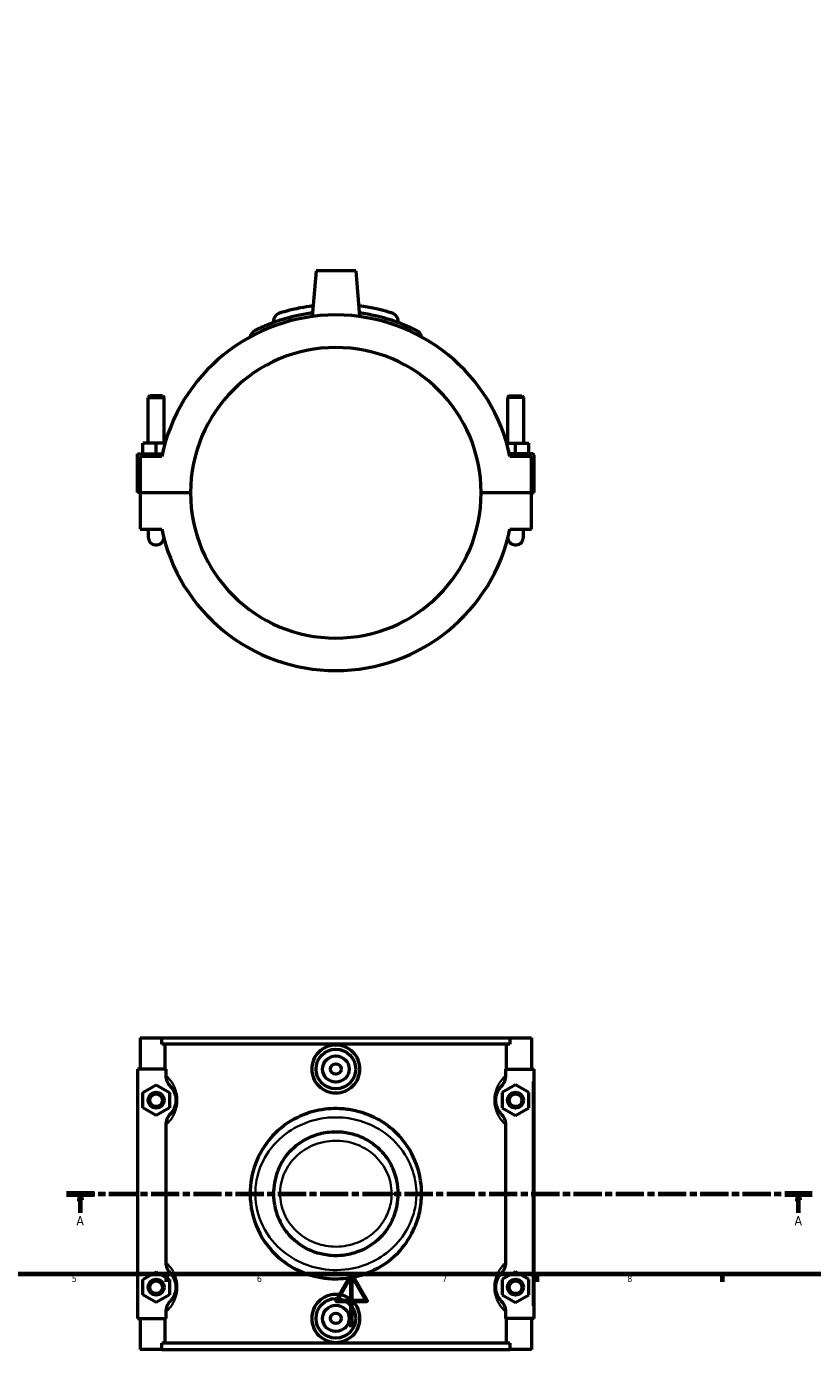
# Model space of a CAD drawing. Header units: millimetres. Extents: x 0 to 902, y -8 to 993.
# Tile 2 of 6: x 297 to 595, y -8 to 492. Entities that reach past the tile are written whole.
import ezdxf

# ---------------------------------------------------------------- set-up
doc = ezdxf.new("R2010")
doc.units = ezdxf.units.MM
doc.linetypes.add('CHAIN', pattern=[0.3543, 0.2362, -0.0295, 0.0591, -0.0295])
for name, color, linetype, lineweight in [('Border (ISO)', 7, 'Continuous', 70), ('Section Line (ISO)', 7, 'CHAIN', 70), ('Visible (ISO)', 7, 'Continuous', 50), ('Visible Narrow (ISO)', 7, 'Continuous', 35)]:
    doc.layers.add(name, color=color, linetype=linetype, lineweight=lineweight)
doc.styles.add('Label Text (ISO)', font='tahoma.ttf')
doc.styles.add('Note Text (ISO)', font='tahoma.ttf')

# ---------------------------------------------------------------- blocks, each defined once
blk = doc.blocks.new('Borders Default Border')
at = {"layer": 'Border (ISO)'}
for p, q in [((350.42, 20), (350.42, 17.1)), ((490.58, 20), (490.58, 17.1)), ((560.67, 20), (560.67, 17.1))]:
    blk.add_line(p, q, dxfattribs=at)
at = {"layer": 'Border (ISO)', "flags": 128}
for points in [[(20, 20), (20, 574), (821, 574), (821, 20), (20, 20)], [(420.5, 0), (420.5, 20), (414.73, 10), (426.27, 10), (420.5, 20)]]:
    blk.add_lwpolyline(points, dxfattribs=at)
at = {"layer": 'Border (ISO)', "color": 232, "true_color": 0xca0064, "char_height": 2.5, "attachment_point": 7, "style": 'Note Text (ISO)'}
for s, insert in [('5', (314.64, 17.05)), ('6', (384.66, 17.05)), ('7', (454.77, 17.1)), ('8', (524.81, 17.04))]:
    blk.add_mtext(s, dxfattribs=dict(at, insert=insert))
blk = doc.blocks.new('2dTransSection0')
at = {"layer": 'Section Line (ISO)', "linetype": 'CHAIN', "ltscale": 45.117649}
blk.add_line((312.66, 50.53), (594.8, 50.53), dxfattribs=at)
at = {"layer": 'Section Line (ISO)', "linetype": 'Continuous', "lineweight": 140}
for p, q in [((312.66, 50.53), (323.05, 50.53)), ((584.41, 50.53), (594.8, 50.53))]:
    blk.add_line(p, q, dxfattribs=at)
at = {"layer": 'Section Line (ISO)', "linetype": 'Continuous'}
for p, q in [((317.86, 50.53), (317.36, 48.03)), ((317.86, 48.03), (317.86, 50.53)), ((318.36, 48.03), (317.86, 50.53)), ((589.61, 50.53), (589.11, 48.03)), ((589.61, 48.03), (589.61, 50.53)), ((590.11, 48.03), (589.61, 50.53)), ((317.36, 48.03), (318.36, 48.03)), ((317.86, 43.32), (317.86, 48.03)), ((589.11, 48.03), (590.11, 48.03)), ((589.61, 43.32), (589.61, 48.03))]:
    blk.add_line(p, q, dxfattribs=at)
at = {"layer": 'Section Line (ISO)', "linetype": 'Continuous', "flags": 128}
for points in [[(318.36, 48.03), (317.86, 50.53), (317.36, 48.03), (318.36, 48.03)], [(590.11, 48.03), (589.61, 50.53), (589.11, 48.03), (590.11, 48.03)]]:
    blk.add_lwpolyline(points, dxfattribs=at)
at = {"layer": 'Section Line (ISO)'}
for points in [[(318.36, 48.03), (317.86, 50.53), (317.36, 48.03), (318.36, 48.03)], [(590.11, 48.03), (589.61, 50.53), (589.11, 48.03), (590.11, 48.03)]]:
    blk.add_solid(points, dxfattribs=at)
at = {"layer": 'Section Line (ISO)', "char_height": 3.5, "attachment_point": 7, "style": 'Label Text (ISO)'}
for insert in [(316.37, 38.53), (588.12, 38.53)]:
    blk.add_mtext('A', dxfattribs=dict(at, insert=insert))

msp = doc.modelspace()

# ---------------------------------------------------------------- linework, layer by layer
at = {"layer": 'Visible (ISO)'}
for p, q in [((407.0312, 399.8724), (405.5189, 382.5864)), ((422.0312, 399.8724), (407.0312, 399.8724)), ((422.0312, 399.8724), (423.5435, 382.5864)), ((390.9312, 380.574), (390.9312, 380.3277)), ((438.1312, 380.574), (438.1312, 380.3277)), ((344.1312, 352.589), (343.5312, 351.989)), ((343.5312, 351.989), (349.5312, 351.989)), ((343.5312, 334.6224), (343.5312, 351.989)), ((348.9312, 352.589), (344.1312, 352.589)), ((348.9312, 352.589), (349.5312, 351.989)), ((349.5312, 334.6224), (349.5312, 351.989)), ((480.1312, 352.589), (479.5312, 351.989)), ((485.5312, 351.989), (479.5312, 351.989)), ((479.5312, 351.989), (479.5312, 334.6224)), ((480.1312, 352.589), (484.9312, 352.589)), ((484.9312, 352.589), (485.5312, 351.989)), ((485.5312, 351.989), (485.5312, 334.6224)), ((339.5312, 330.6224), (348.847, 330.6224)), ((339.5312, 315.9224), (339.5312, 330.6224)), ((341.5312, 330.6224), (341.5312, 334.6224)), ((346.5312, 334.6224), (341.5312, 334.6224)), ((349.8751, 334.6224), (346.5312, 334.6224)), ((346.5312, 330.6224), (346.5312, 334.6224)), ((479.1874, 334.6224), (482.5312, 334.6224)), ((489.0312, 330.6224), (480.2155, 330.6224)), ((482.5312, 330.6224), (482.5312, 334.6224)), ((482.5312, 334.6224), (487.5312, 334.6224)), ((487.5312, 330.6224), (487.5312, 334.6224)), ((348.6304, 329.6224), (340.5312, 329.6224)), ((340.5312, 329.6224), (340.5312, 315.9224)), ((488.5312, 329.6224), (480.4321, 329.6224)), ((488.5312, 315.9224), (488.5312, 329.6224)), ((489.5312, 315.9224), (489.5312, 330.1224)), ((340.5312, 315.9224), (339.5312, 315.9224)), ((340.5312, 315.9224), (359.5312, 315.9224)), ((340.5312, 315.8224), (340.5312, 302.1224)), ((359.5312, 315.8224), (340.5312, 315.8224)), ((343.5312, 315.8224), (343.5312, 315.9224)), ((349.5312, 315.8224), (349.5312, 315.9224)), ((469.5312, 315.9224), (488.5312, 315.9224)), ((488.5312, 315.8224), (469.5312, 315.8224)), ((479.5312, 315.9224), (479.5312, 315.8224)), ((485.5312, 315.9224), (485.5312, 315.8224)), ((488.5312, 315.9224), (489.5312, 315.9224)), ((488.5312, 302.1224), (488.5312, 315.8224)), ((340.5312, 302.1224), (348.6304, 302.1224)), ((343.5312, 302.1224), (343.5312, 299.1224)), ((480.4321, 302.1224), (488.5312, 302.1224)), ((485.5312, 299.1224), (485.5312, 302.1224)), ((340.5312, 109.5288), (340.5312, 97.7288)), ((340.5312, 109.5288), (348.6304, 109.5288)), ((348.6304, 109.5288), (480.4321, 109.5288)), ((348.6304, 107.1688), (348.6304, 109.5288)), ((480.4321, 107.1688), (348.6304, 107.1688)), ((349.9794, 97.7288), (349.9794, 107.1688)), ((479.083, 97.7288), (479.083, 107.1688)), ((480.4321, 109.5288), (480.4321, 107.1688)), ((480.4321, 109.5288), (488.5312, 109.5288)), ((488.5312, 109.5288), (488.5312, 97.7288)), ((350.2005, 97.7288), (339.5312, 97.7288)), ((339.5312, 97.7288), (339.5312, 3.3288)), ((350.2005, 97.7288), (350.2005, 95.2805)), ((478.8619, 95.2805), (478.8619, 97.7288)), ((478.8619, 97.7288), (489.0312, 97.7288)), ((489.0312, 97.7288), (489.5312, 97.7288)), ((489.5312, 3.3288), (489.5312, 97.7288)), ((341.5312, 88.8155), (346.5312, 91.7023)), ((346.5312, 91.7023), (351.5312, 88.8155)), ((482.5312, 91.7023), (477.5312, 88.8155)), ((487.5312, 88.8155), (482.5312, 91.7023)), ((341.5312, 83.042), (341.5312, 88.8155)), ((351.5312, 88.8155), (351.5312, 83.042)), ((477.5312, 88.8155), (477.5312, 83.042)), ((487.5312, 83.042), (487.5312, 88.8155)), ((346.5312, 80.1553), (341.5312, 83.042)), ((351.5312, 83.042), (346.5312, 80.1553)), ((477.5312, 83.042), (482.5312, 80.1553)), ((482.5312, 80.1553), (487.5312, 83.042)), ((350.2005, 76.577), (350.2005, 24.4805)), ((478.8619, 24.4805), (478.8619, 76.577)), ((341.5312, 18.0155), (346.5312, 20.9023)), ((346.5312, 20.9023), (351.5312, 18.0155)), ((482.5312, 20.9023), (477.5312, 18.0155)), ((487.5312, 18.0155), (482.5312, 20.9023)), ((341.5312, 12.242), (341.5312, 18.0155)), ((351.5312, 18.0155), (351.5312, 12.242)), ((477.5312, 18.0155), (477.5312, 12.242)), ((487.5312, 12.242), (487.5312, 18.0155)), ((346.5312, 9.3553), (341.5312, 12.242)), ((351.5312, 12.242), (346.5312, 9.3553)), ((477.5312, 12.242), (482.5312, 9.3553)), ((482.5312, 9.3553), (487.5312, 12.242)), ((350.2005, 5.777), (350.2005, 3.3288)), ((478.8619, 3.3288), (478.8619, 5.777)), ((339.5312, 3.3288), (350.2005, 3.3288)), ((340.5312, 3.3288), (340.5312, -8.4712)), ((349.9794, -6.1112), (349.9794, 3.3288)), ((489.0312, 3.3288), (478.8619, 3.3288)), ((479.083, -6.1112), (479.083, 3.3288)), ((488.5312, 3.3288), (488.5312, -8.4712)), ((489.5312, 3.3288), (489.0312, 3.3288)), ((348.6304, -8.4712), (340.5312, -8.4712)), ((480.4321, -6.1112), (348.6304, -6.1112)), ((348.6304, -8.4712), (348.6304, -6.1112)), ((348.6304, -8.4712), (480.4321, -8.4712)), ((480.4321, -6.1112), (480.4321, -8.4712)), ((488.5312, -8.4712), (480.4321, -8.4712))]:
    msp.add_line(p, q, dxfattribs=at)
for centre, radius in [((414.5312, 97.7288), 7.5), ((414.5312, 97.7288), 5), ((414.5312, 97.7288), 2), ((346.5312, 85.9288), 3), ((346.5312, 85.9288), 2.4), ((482.5312, 85.9288), 3), ((482.5312, 85.9288), 2.4), ((346.5312, 15.1288), 3), ((346.5312, 15.1288), 2.4), ((482.5312, 15.1288), 3), ((482.5312, 15.1288), 2.4), ((414.5312, 3.3288), 7.5), ((414.5312, 3.3288), 5), ((414.5312, 3.3288), 2)]:
    msp.add_circle(centre, radius, dxfattribs=at)
for centre, radius, start, end in [((414.5312, 315.8724), 67.32, 11.785503, 168.214497), ((394.4712, 380.574), 3.54, 107.225446, 180), ((434.5912, 380.574), 3.54, 0, 72.774554), ((385.6212, 374.2009), 3.54, 116.364878, 168.730349), ((443.4412, 374.2009), 3.54, 11.269651, 63.635122), ((414.5312, 315.8724), 55, 0.052087, 179.947913), ((489.0312, 330.1224), 0.5, 0, 90), ((414.5312, 315.8724), 55, 180.052087, 359.947913), ((414.5312, 315.8724), 67.32, 191.785503, 348.214497), ((346.5312, 299.1224), 3, 180, 349.082097), ((482.5312, 299.1224), 3, 190.917903, 0)]:
    msp.add_arc(centre, radius, start, end, dxfattribs=at)
for points, knots in [([(405.8727, 386.6241), (404.1665, 386.4148), (402.567, 386.1564), (398.9921, 385.472), (397.2081, 385.0285), (394.6339, 384.3316), (393.8212, 384.0781), (393.4613, 383.9672), (393.4235, 383.9558), (393.4238, 383.9562)], [4.54686588, 4.54686588, 4.54686588, 4.54686588, 5.15424884, 5.15424884, 6.05577926, 6.05577926, 6.93378978, 6.93378978, 7.17071627, 7.17071627, 7.17071627, 7.17071627]), ([(435.6395, 383.9552), (435.6395, 383.9552), (435.5201, 383.9926), (434.9064, 384.1794), (434.2292, 384.3836), (432.2253, 384.9301), (430.8279, 385.2852), (427.4943, 385.9845), (425.5536, 386.3272), (423.3569, 386.6039), (423.2737, 386.6142), (423.1902, 386.6245)], [0, 0, 0, 0, 0.41730587, 0.41730587, 1.08499525, 1.08499525, 1.83714802, 1.83714802, 2.59415663, 2.59415663, 2.62385757, 2.62385757, 2.62385757, 2.62385757]), ([(405.6376, 383.9328), (403.7848, 383.6904), (401.9933, 383.3798), (396.9474, 382.3101), (393.965, 381.4109), (388.5529, 379.4837), (386.3487, 378.4743), (384.4188, 377.5597), (384.0543, 377.3803), (384.0524, 377.3774)], [15.8602806, 15.8602806, 15.8602806, 15.8602806, 16.46105478, 16.46105478, 17.64661602, 17.64661602, 19.07049032, 19.07049032, 19.90948327, 19.90948327, 19.90948327, 19.90948327]), ([(445.0133, 377.3727), (445.0133, 377.3727), (444.7827, 377.4885), (443.9164, 377.906), (443.3159, 378.1909), (441.2616, 379.1094), (439.5069, 379.8473), (435.135, 381.39), (432.4781, 382.1942), (427.5972, 383.2859), (425.5517, 383.6546), (423.4251, 383.9331)], [9.95473871, 9.95473871, 9.95473871, 9.95473871, 10.61853003, 10.61853003, 11.22829602, 11.22829602, 12.24714187, 12.24714187, 13.31426813, 13.31426813, 14.00387947, 14.00387947, 14.00387947, 14.00387947]), ([(423.6615, 97.7288), (423.6615, 96.5835), (423.43, 95.3636), (422.4928, 93.124), (421.7871, 92.1041), (420.1646, 90.4973), (419.1394, 89.8023), (416.8947, 88.8806), (415.6749, 88.654), (413.3875, 88.654), (412.1678, 88.8806), (409.923, 89.8023), (408.8979, 90.4973), (407.2753, 92.1041), (406.5697, 93.124), (405.6324, 95.3636), (405.4009, 96.5835), (405.4009, 98.876), (405.6332, 100.0976), (406.5732, 102.3399), (407.2808, 103.3608), (408.9053, 104.9656), (409.9294, 105.6587), (412.1714, 106.5777), (413.3893, 106.8036), (415.6731, 106.8036), (416.891, 106.5777), (419.133, 105.6587), (420.1572, 104.9656), (421.7817, 103.3608), (422.4893, 102.3399), (423.4293, 100.0976), (423.6615, 98.876), (423.6615, 97.7288)], [0, 0, 0, 0, 0.34360084, 0.34360084, 0.68720168, 0.68720168, 1.03031389, 1.03031389, 1.3734261, 1.3734261, 1.71653831, 1.71653831, 2.05965052, 2.05965052, 2.40325136, 2.40325136, 2.7468522, 2.7468522, 3.09100147, 3.09100147, 3.43515073, 3.43515073, 3.77771526, 3.77771526, 4.12027978, 4.12027978, 4.46284431, 4.46284431, 4.80540884, 4.80540884, 5.1495581, 5.1495581, 5.49370737, 5.49370737, 5.49370737, 5.49370737]), ([(350.2005, 95.2805), (350.2005, 94.8934), (350.2407, 94.5073), (350.3975, 93.7507), (350.5133, 93.3821), (350.9591, 92.3314), (351.3844, 91.6967), (351.9114, 91.1541)], [-0.458834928, -0.458834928, -0.458834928, -0.458834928, -0.342590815, -0.342590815, -0.226896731, -0.226896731, 0, 0, 0, 0]), ([(477.1511, 91.1541), (477.712, 91.7316), (478.1574, 92.4133), (478.7208, 93.8366), (478.8619, 94.555), (478.8619, 95.2805)], [-0.458823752, -0.458823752, -0.458823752, -0.458823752, -0.217672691, -0.217672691, 0, 0, 0, 0]), ([(351.9114, 91.1541), (352.0283, 91.0337), (352.1538, 90.8966), (352.4644, 90.5249), (352.6556, 90.2733), (353.012, 89.7154), (353.1757, 89.4273), (353.4354, 88.8685), (353.535, 88.6262), (353.7288, 88.0606), (353.8208, 87.7304), (353.9453, 87.0956), (353.9863, 86.8024), (354.0238, 86.3122), (354.0312, 86.1205), (354.0312, 85.9288), (354.0312, 85.7371), (354.0238, 85.5454), (353.9863, 85.0552), (353.9453, 84.762), (353.8208, 84.1271), (353.7288, 83.7969), (353.535, 83.2314), (353.4354, 82.989), (353.1757, 82.4303), (353.012, 82.1422), (352.6556, 81.5842), (352.4644, 81.3327), (352.1538, 80.961), (352.0283, 80.8239), (351.9114, 80.7035)], [0.6734906, 0.6734906, 0.6734906, 0.6734906, 0.9307985, 0.9307985, 1.27603431, 1.27603431, 1.55818674, 1.55818674, 1.74265709, 1.74265709, 1.94950949, 1.94950949, 2.10900236, 2.10900236, 2.20868541, 2.20868541, 2.20868541, 2.30836845, 2.30836845, 2.46786132, 2.46786132, 2.67471372, 2.67471372, 2.85918408, 2.85918408, 3.14133651, 3.14133651, 3.48657231, 3.48657231, 3.74388022, 3.74388022, 3.74388022, 3.74388022]), ([(477.1511, 80.7035), (477.0341, 80.8239), (476.9086, 80.961), (476.598, 81.3327), (476.4069, 81.5842), (476.0504, 82.1422), (475.8867, 82.4303), (475.6271, 82.989), (475.5274, 83.2314), (475.3336, 83.7969), (475.2417, 84.1271), (475.1172, 84.762), (475.0761, 85.0552), (475.0386, 85.5454), (475.0312, 85.7371), (475.0312, 85.9288), (475.0312, 86.1205), (475.0386, 86.3122), (475.0761, 86.8024), (475.1172, 87.0956), (475.2417, 87.7304), (475.3336, 88.0606), (475.5274, 88.6262), (475.6271, 88.8685), (475.8867, 89.4273), (476.0504, 89.7154), (476.4069, 90.2733), (476.598, 90.5249), (476.9086, 90.8966), (477.0341, 91.0337), (477.1511, 91.1541)], [0.6734906, 0.6734906, 0.6734906, 0.6734906, 0.93079911, 0.93079911, 1.27603479, 1.27603479, 1.55818704, 1.55818704, 1.74265723, 1.74265723, 1.9495095, 1.9495095, 2.10900237, 2.10900237, 2.20868541, 2.20868541, 2.20868541, 2.30836846, 2.30836846, 2.46786133, 2.46786133, 2.6747136, 2.6747136, 2.85918379, 2.85918379, 3.14133603, 3.14133603, 3.48657171, 3.48657171, 3.74388022, 3.74388022, 3.74388022, 3.74388022]), ([(351.9114, 80.7035), (351.3505, 80.1259), (350.905, 79.4443), (350.3416, 78.021), (350.2005, 77.3026), (350.2005, 76.577)], [-0.458823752, -0.458823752, -0.458823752, -0.458823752, -0.217672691, -0.217672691, 0, 0, 0, 0]), ([(390.615, 72.4609), (393.2868, 75.3744), (396.4944, 77.7758), (402.6088, 80.767), (405.286, 81.6728), (409.6375, 82.5385), (411.2282, 82.7366), (414.2056, 82.8894), (415.583, 82.8744), (418.665, 82.6485), (420.3571, 82.3914), (425.291, 81.2453), (428.3932, 79.9973), (433.9231, 76.7194), (436.3509, 74.7471), (438.4475, 72.4609)], [0, 0, 0, 0, 1.22621792, 1.22621792, 2.08085383, 2.08085383, 2.5618552, 2.5618552, 2.97447487, 2.97447487, 3.48844918, 3.48844918, 4.50161917, 4.50161917, 5.46347579, 5.46347579, 5.46347579, 5.46347579]), ([(478.8619, 76.577), (478.8619, 76.9642), (478.8217, 77.3503), (478.6649, 78.1068), (478.5491, 78.4755), (478.1033, 79.5262), (477.678, 80.1609), (477.1511, 80.7035)], [-0.458834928, -0.458834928, -0.458834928, -0.458834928, -0.342590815, -0.342590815, -0.226896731, -0.226896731, 0, 0, 0, 0]), ([(390.615, 72.4609), (388.7344, 70.4102), (387.1171, 68.1163), (384.0866, 62.3554), (382.912, 58.7414), (381.7857, 50.6572), (382.0816, 46.1589), (384.5292, 37.2331), (386.8757, 32.8881), (390.215, 29.039), (390.4135, 28.8165), (390.615, 28.5967)], [-22.26084188, -22.26084188, -22.26084188, -22.26084188, -21.43501063, -21.43501063, -20.34257746, -20.34257746, -19.07049032, -19.07049032, -17.64661602, -17.64661602, -17.55811467, -17.55811467, -17.55811467, -17.55811467]), ([(393.5, 61.2361), (394.8055, 63.8004), (396.568, 66.0903), (400.9387, 70.007), (403.5523, 71.5669), (408.174, 73.2331), (410.0146, 73.66), (413.3542, 74.0287), (414.8282, 74.0556), (418.0462, 73.819), (419.7729, 73.4996), (424.4327, 72.0965), (427.1943, 70.6263), (430.822, 67.6537), (431.9537, 66.5119), (433.9613, 64.0158), (434.8337, 62.6675), (435.5625, 61.2361)], [0, 0, 0, 0, 0.87239281, 0.87239281, 1.78793182, 1.78793182, 2.35458299, 2.35458299, 2.795926, 2.795926, 3.32222768, 3.32222768, 4.26179422, 4.26179422, 4.7504057, 4.7504057, 5.23741601, 5.23741601, 5.23741601, 5.23741601]), ([(446.9812, 50.5288), (446.9812, 53.7735), (446.4884, 57.0149), (444.3015, 64.1106), (442.2893, 67.8389), (439.2766, 71.5301), (438.8687, 72.0015), (438.4475, 72.4609)], [-29.86421614, -29.86421614, -29.86421614, -29.86421614, -28.92640956, -28.92640956, -27.6978236, -27.6978236, -27.51284584, -27.51284584, -27.51284584, -27.51284584]), ([(393.5, 61.2361), (392.781, 59.824), (392.2032, 58.336), (391.0012, 53.9765), (390.7535, 50.9922), (391.361, 45.1933), (392.1969, 42.381), (393.5, 39.8215)], [-8.24259582, -8.24259582, -8.24259582, -8.24259582, -7.78194259, -7.78194259, -6.93378978, -6.93378978, -6.09883261, -6.09883261, -6.09883261, -6.09883261]), ([(438.1312, 50.5288), (438.1312, 52.1839), (437.9563, 53.8388), (437.1824, 57.465), (436.4902, 59.4138), (435.5625, 61.2361)], [-14.34144225, -14.34144225, -14.34144225, -14.34144225, -13.86392408, -13.86392408, -13.26953704, -13.26953704, -13.26953704, -13.26953704]), ([(435.5625, 39.8215), (436.584, 41.828), (437.3198, 43.9887), (437.9977, 47.636), (438.1312, 49.0824), (438.1312, 50.5288)], [-1.07189326, -1.07189326, -1.07189326, -1.07189326, -0.41730587, -0.41730587, 0, 0, 0, 0]), ([(438.4475, 28.5967), (438.5817, 28.7431), (438.7146, 28.8907), (441.1193, 31.6116), (442.9873, 34.5504), (445.1742, 39.6511), (445.8135, 41.6503), (446.7357, 45.9361), (446.9812, 48.2322), (446.9812, 50.5288)], [-12.30609075, -12.30609075, -12.30609075, -12.30609075, -12.24714187, -12.24714187, -11.22829602, -11.22829602, -10.61853003, -10.61853003, -9.95473871, -9.95473871, -9.95473871, -9.95473871]), ([(435.5625, 39.8215), (434.257, 37.2572), (432.4944, 34.9672), (428.1237, 31.0505), (425.51, 29.4906), (420.8883, 27.8245), (419.0476, 27.3975), (415.708, 27.0289), (414.234, 27.002), (411.016, 27.2387), (409.2892, 27.5581), (404.6294, 28.9612), (401.8678, 30.4315), (398.2403, 33.404), (397.1085, 34.5458), (395.1011, 37.0418), (394.2287, 38.3901), (393.5, 39.8215)], [0, 0, 0, 0, 0.8724031, 0.8724031, 1.78794344, 1.78794344, 2.3546068, 2.3546068, 2.7959542, 2.7959542, 3.32226815, 3.32226815, 4.26183201, 4.26183201, 4.75042294, 4.75042294, 5.23741601, 5.23741601, 5.23741601, 5.23741601]), ([(438.4475, 28.5967), (435.7756, 25.6832), (432.5681, 23.2818), (426.4538, 20.2906), (423.7766, 19.3849), (419.4251, 18.5191), (417.8343, 18.3209), (414.8569, 18.1682), (413.4795, 18.1832), (410.3975, 18.409), (408.7054, 18.6662), (403.7713, 19.8123), (400.6688, 21.0604), (395.1389, 24.3385), (392.7114, 26.3107), (390.615, 28.5967)], [0, 0, 0, 0, 1.22620814, 1.22620814, 2.08082011, 2.08082011, 2.56184906, 2.56184906, 2.97446813, 2.97446813, 3.48844204, 3.48844204, 4.50169747, 4.50169747, 5.46347616, 5.46347616, 5.46347616, 5.46347616]), ([(350.2005, 24.4805), (350.2005, 24.0934), (350.2407, 23.7073), (350.3975, 22.9507), (350.5133, 22.5821), (350.9591, 21.5314), (351.3844, 20.8967), (351.9114, 20.3541)], [-0.458834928, -0.458834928, -0.458834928, -0.458834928, -0.342590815, -0.342590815, -0.226896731, -0.226896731, 0, 0, 0, 0]), ([(351.9114, 20.3541), (352.0283, 20.2337), (352.1538, 20.0966), (352.4644, 19.7249), (352.6556, 19.4733), (353.012, 18.9154), (353.1757, 18.6273), (353.4354, 18.0685), (353.535, 17.8262), (353.7288, 17.2606), (353.8208, 16.9304), (353.9453, 16.2956), (353.9863, 16.0024), (354.0238, 15.5122), (354.0312, 15.3205), (354.0312, 15.1288), (354.0312, 14.9371), (354.0238, 14.7454), (353.9863, 14.2552), (353.9453, 13.962), (353.8208, 13.3271), (353.7288, 12.9969), (353.535, 12.4314), (353.4354, 12.189), (353.1757, 11.6303), (353.012, 11.3422), (352.6556, 10.7842), (352.4644, 10.5327), (352.1538, 10.161), (352.0283, 10.0239), (351.9114, 9.9035)], [0.6734906, 0.6734906, 0.6734906, 0.6734906, 0.93079893, 0.93079893, 1.27603465, 1.27603465, 1.55818695, 1.55818695, 1.74265719, 1.74265719, 1.9495095, 1.9495095, 2.10900237, 2.10900237, 2.20868541, 2.20868541, 2.20868541, 2.30836845, 2.30836845, 2.46786133, 2.46786133, 2.67471363, 2.67471363, 2.85918387, 2.85918387, 3.14133617, 3.14133617, 3.48657189, 3.48657189, 3.74388022, 3.74388022, 3.74388022, 3.74388022]), ([(477.1511, 9.9035), (477.0341, 10.0239), (476.9086, 10.161), (476.598, 10.5327), (476.4069, 10.7843), (476.0504, 11.3422), (475.8867, 11.6303), (475.6271, 12.1891), (475.5274, 12.4314), (475.3336, 12.9969), (475.2417, 13.3271), (475.1172, 13.962), (475.0761, 14.2552), (475.0386, 14.7454), (475.0312, 14.9371), (475.0312, 15.1288), (475.0312, 15.3205), (475.0386, 15.5122), (475.0761, 16.0024), (475.1172, 16.2956), (475.2417, 16.9304), (475.3336, 17.2606), (475.5274, 17.8262), (475.6271, 18.0685), (475.8867, 18.6272), (476.0504, 18.9154), (476.4069, 19.4733), (476.598, 19.7249), (476.9086, 20.0966), (477.0341, 20.2337), (477.1511, 20.3541)], [0.67295047, 0.67295047, 0.67295047, 0.67295047, 0.93026855, 0.93026855, 1.27550072, 1.27550072, 1.55765062, 1.55765062, 1.74211872, 1.74211872, 1.94896934, 1.94896934, 2.10846221, 2.10846221, 2.20814526, 2.20814526, 2.20814526, 2.3078283, 2.3078283, 2.46732117, 2.46732117, 2.6741718, 2.6741718, 2.85863989, 2.85863989, 3.1407898, 3.1407898, 3.48602196, 3.48602196, 3.74334005, 3.74334005, 3.74334005, 3.74334005]), ([(477.1511, 20.3541), (477.712, 20.9316), (478.1574, 21.6133), (478.7208, 23.0366), (478.8619, 23.755), (478.8619, 24.4805)], [-0.458823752, -0.458823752, -0.458823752, -0.458823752, -0.217672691, -0.217672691, 0, 0, 0, 0]), ([(423.6615, 3.3288), (423.6615, 2.1816), (423.4293, 0.96), (422.4893, -1.2824), (421.7817, -2.3033), (420.1572, -3.9081), (419.133, -4.6011), (416.891, -5.5201), (415.6731, -5.746), (413.3893, -5.746), (412.1714, -5.5201), (409.9294, -4.6011), (408.9053, -3.9081), (407.2808, -2.3033), (406.5732, -1.2824), (405.6332, 0.96), (405.4009, 2.1816), (405.4009, 3.3288), (405.4009, 4.4741), (405.6324, 5.6939), (406.5697, 7.9335), (407.2753, 8.9535), (408.8979, 10.5602), (409.923, 11.2553), (412.1678, 12.177), (413.3875, 12.4036), (415.6749, 12.4036), (416.8947, 12.177), (419.1394, 11.2553), (420.1646, 10.5602), (421.7871, 8.9535), (422.4928, 7.9335), (423.43, 5.6939), (423.6615, 4.4741), (423.6615, 3.3288)], [2.7468522, 2.7468522, 2.7468522, 2.7468522, 3.09100147, 3.09100147, 3.43515073, 3.43515073, 3.77771526, 3.77771526, 4.12027978, 4.12027978, 4.46284431, 4.46284431, 4.80540884, 4.80540884, 5.1495581, 5.1495581, 5.49370737, 5.49370737, 5.49370737, 5.83730821, 5.83730821, 6.18090905, 6.18090905, 6.52402126, 6.52402126, 6.86713347, 6.86713347, 7.21024568, 7.21024568, 7.55335789, 7.55335789, 7.89695873, 7.89695873, 8.24055957, 8.24055957, 8.24055957, 8.24055957]), ([(351.9114, 9.9035), (351.3505, 9.3259), (350.905, 8.6443), (350.3416, 7.221), (350.2005, 6.5026), (350.2005, 5.777)], [-0.458823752, -0.458823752, -0.458823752, -0.458823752, -0.217672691, -0.217672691, 0, 0, 0, 0]), ([(478.8619, 5.777), (478.8619, 6.1642), (478.8217, 6.5503), (478.6649, 7.3068), (478.5491, 7.6755), (478.1033, 8.7262), (477.678, 9.3609), (477.1511, 9.9035)], [-0.458834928, -0.458834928, -0.458834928, -0.458834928, -0.342590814, -0.342590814, -0.226896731, -0.226896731, 0, 0, 0, 0])]:
    msp.add_open_spline(points, degree=3, knots=knots, dxfattribs=at)
at = {"layer": 'Visible Narrow (ISO)'}
for p, q in [((489.0312, 93.0088), (489.0312, 8.0488)), ((435.852, 50.5288), (438.1241, 50.5288)), ((445.1869, 50.5288), (446.9758, 50.5288))]:
    msp.add_line(p, q, dxfattribs=at)
for centre, start, end in [((434.5912, 380.574), 3.638728, 69.135827), ((443.4412, 374.2009), 13.887924, 61.016849)]:
    msp.add_arc(centre, 3.54, start, end, dxfattribs=at)
for points, knots in [([(390.9385, 380.5764), (390.9532, 380.5801), (390.9935, 380.5904), (391.3417, 380.6816), (392.0918, 380.8801), (393.2548, 381.1537)], [-7.117122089, -7.117122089, -7.117122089, -7.117122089, -6.933789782, -6.933789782, -6.152426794, -6.152426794, -6.152426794, -6.152426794]), ([(435.8076, 381.1536), (436.7024, 380.9431), (437.3537, 380.7761), (437.9638, 380.6183), (438.0948, 380.5837), (438.1246, 380.5758)], [-1.018298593, -1.018298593, -1.018298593, -1.018298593, -0.417305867, -0.417305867, -0.053594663, -0.053594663, -0.053594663, -0.053594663]), ([(350.6184, 76.9623), (350.8119, 77.1485), (351.017, 77.3572), (351.5685, 77.9622), (351.93, 78.3982), (352.6039, 79.3654), (352.9136, 79.8648), (353.4045, 80.8332), (353.593, 81.2533), (353.9594, 82.2336), (354.1333, 82.8059), (354.3687, 83.9063), (354.4463, 84.4145), (354.5172, 85.2643), (354.5312, 85.5965), (354.5312, 85.9288), (354.5312, 86.2611), (354.5172, 86.5933), (354.4463, 87.443), (354.3687, 87.9512), (354.1333, 89.0517), (353.9594, 89.624), (353.593, 90.6043), (353.4045, 91.0243), (352.9136, 91.9928), (352.6039, 92.4922), (351.93, 93.4593), (351.5685, 93.8954), (351.017, 94.5004), (350.8119, 94.709), (350.6184, 94.8952)], [-3.70722221, -3.70722221, -3.70722221, -3.70722221, -3.48657231, -3.48657231, -3.14133651, -3.14133651, -2.85918408, -2.85918408, -2.67471372, -2.67471372, -2.46786132, -2.46786132, -2.30836845, -2.30836845, -2.20868541, -2.20868541, -2.20868541, -2.10900236, -2.10900236, -1.94950949, -1.94950949, -1.74265709, -1.74265709, -1.55818674, -1.55818674, -1.27603431, -1.27603431, -0.9307985, -0.9307985, -0.71014861, -0.71014861, -0.71014861, -0.71014861]), ([(478.4441, 94.8952), (478.2505, 94.709), (478.0454, 94.5004), (477.4939, 93.8954), (477.1325, 93.4593), (476.4585, 92.4922), (476.1489, 91.9928), (475.6579, 91.0243), (475.4695, 90.6043), (475.1031, 89.624), (474.9292, 89.0517), (474.6938, 87.9512), (474.6161, 87.443), (474.5452, 86.5933), (474.5312, 86.2611), (474.5312, 85.9288), (474.5312, 85.5965), (474.5452, 85.2643), (474.6161, 84.4145), (474.6938, 83.9063), (474.9292, 82.8059), (475.1031, 82.2336), (475.4695, 81.2533), (475.6579, 80.8332), (476.1489, 79.8648), (476.4585, 79.3654), (477.1325, 78.3982), (477.4939, 77.9622), (478.0454, 77.3572), (478.2505, 77.1485), (478.4441, 76.9623)], [-3.70722221, -3.70722221, -3.70722221, -3.70722221, -3.48657171, -3.48657171, -3.14133603, -3.14133603, -2.85918379, -2.85918379, -2.6747136, -2.6747136, -2.46786133, -2.46786133, -2.30836846, -2.30836846, -2.20868541, -2.20868541, -2.20868541, -2.10900237, -2.10900237, -1.9495095, -1.9495095, -1.74265723, -1.74265723, -1.55818704, -1.55818704, -1.27603479, -1.27603479, -0.93079911, -0.93079911, -0.71014861, -0.71014861, -0.71014861, -0.71014861]), ([(445.0133, 50.5288), (445.0133, 48.4827), (444.7827, 46.4371), (443.9164, 42.6189), (443.3159, 40.8377), (441.2616, 36.2935), (439.5069, 33.6753), (435.135, 28.9837), (432.4781, 26.9387), (426.8086, 23.9041), (423.846, 22.8399), (416.9778, 21.4798), (413.0149, 21.4223), (406.0802, 22.5895), (403.0627, 23.5792), (396.9474, 26.6422), (393.965, 28.8958), (388.5529, 34.8126), (386.3487, 38.6836), (384.0495, 46.6357), (383.7716, 50.6432), (384.8295, 57.8455), (385.9329, 61.0652), (389.5236, 67.5391), (392.2526, 70.6597), (398.3015, 75.2274), (401.459, 76.8651), (406.2022, 78.3713), (407.5875, 78.7114), (410.2046, 79.1699), (411.4306, 79.3126), (415.6442, 79.5581), (418.6576, 79.3112), (424.4315, 78.0151), (427.1916, 76.9725), (432.9511, 73.8327), (435.8077, 71.5262), (440.6059, 65.9506), (442.4961, 62.6289), (444.5504, 56.3074), (445.0133, 53.4195), (445.0133, 50.5288)], [9.95473871, 9.95473871, 9.95473871, 9.95473871, 10.61853003, 10.61853003, 11.22829602, 11.22829602, 12.24714187, 12.24714187, 13.31426813, 13.31426813, 14.28770589, 14.28770589, 15.48168941, 15.48168941, 16.46105478, 16.46105478, 17.64661602, 17.64661602, 19.07049032, 19.07049032, 20.34257746, 20.34257746, 21.43501063, 21.43501063, 22.76219511, 22.76219511, 23.87358577, 23.87358577, 24.31522243, 24.31522243, 24.69500649, 24.69500649, 25.61464261, 25.61464261, 26.52972688, 26.52972688, 27.6978236, 27.6978236, 28.92640956, 28.92640956, 29.86421614, 29.86421614, 29.86421614, 29.86421614]), ([(435.6395, 50.5288), (435.6395, 49.2994), (435.5201, 48.0699), (434.9064, 44.9318), (434.2292, 43.0597), (432.2253, 39.3715), (430.8279, 37.5925), (427.4943, 34.5444), (425.5536, 33.2781), (420.9983, 31.2627), (418.3238, 30.6278), (413.0047, 30.3675), (410.3663, 30.7078), (405.4251, 32.2636), (403.1224, 33.4739), (398.9921, 36.7001), (397.2081, 38.7677), (394.6339, 43.3571), (393.8212, 45.8675), (393.264, 50.9227), (393.4855, 53.4593), (394.8683, 58.2256), (396.0119, 60.458), (399.1606, 64.5238), (401.2229, 66.318), (405.8991, 69.0158), (408.507, 69.9296), (413.8374, 70.7368), (416.551, 70.6559), (421.6614, 69.5681), (424.063, 68.5917), (428.4591, 65.8214), (430.4219, 63.9823), (433.4956, 59.7118), (434.6002, 57.2739), (435.483, 53.3423), (435.6395, 51.9356), (435.6395, 50.5288)], [0, 0, 0, 0, 0.41730587, 0.41730587, 1.08499525, 1.08499525, 1.83714802, 1.83714802, 2.59415663, 2.59415663, 3.46855178, 3.46855178, 4.3124432, 4.3124432, 5.15424884, 5.15424884, 6.05577926, 6.05577926, 6.93378978, 6.93378978, 7.78194259, 7.78194259, 8.61720571, 8.61720571, 9.51351222, 9.51351222, 10.39734826, 10.39734826, 11.25648189, 11.25648189, 12.09003312, 12.09003312, 12.97418302, 12.97418302, 13.86392408, 13.86392408, 14.34144225, 14.34144225, 14.34144225, 14.34144225]), ([(350.6184, 6.1623), (350.8119, 6.3485), (351.017, 6.5572), (351.5685, 7.1622), (351.93, 7.5982), (352.6039, 8.5654), (352.9136, 9.0648), (353.4045, 10.0332), (353.593, 10.4533), (353.9594, 11.4336), (354.1333, 12.0059), (354.3687, 13.1063), (354.4463, 13.6145), (354.5172, 14.4643), (354.5312, 14.7965), (354.5312, 15.1288), (354.5312, 15.4611), (354.5172, 15.7933), (354.4463, 16.643), (354.3687, 17.1512), (354.1333, 18.2517), (353.9594, 18.824), (353.593, 19.8043), (353.4045, 20.2243), (352.9136, 21.1928), (352.6039, 21.6922), (351.93, 22.6593), (351.5685, 23.0954), (351.017, 23.7004), (350.8119, 23.909), (350.6184, 24.0952)], [-3.70722221, -3.70722221, -3.70722221, -3.70722221, -3.48657189, -3.48657189, -3.14133617, -3.14133617, -2.85918387, -2.85918387, -2.67471363, -2.67471363, -2.46786133, -2.46786133, -2.30836845, -2.30836845, -2.20868541, -2.20868541, -2.20868541, -2.10900237, -2.10900237, -1.9495095, -1.9495095, -1.74265719, -1.74265719, -1.55818695, -1.55818695, -1.27603465, -1.27603465, -0.93079893, -0.93079893, -0.71014861, -0.71014861, -0.71014861, -0.71014861]), ([(478.4441, 24.0952), (478.2505, 23.909), (478.0454, 23.7004), (477.4939, 23.0953), (477.1324, 22.6593), (476.4585, 21.6922), (476.1489, 21.1928), (475.6579, 20.2243), (475.4695, 19.8043), (475.1031, 18.824), (474.9292, 18.2517), (474.6938, 17.1512), (474.6161, 16.643), (474.5452, 15.7933), (474.5312, 15.4611), (474.5312, 15.1288), (474.5312, 14.7965), (474.5452, 14.4643), (474.6161, 13.6145), (474.6938, 13.1063), (474.9292, 12.0059), (475.1031, 11.4336), (475.4695, 10.4533), (475.6579, 10.0333), (476.1489, 9.0648), (476.4585, 8.5654), (477.1324, 7.5983), (477.4939, 7.1622), (478.0454, 6.5572), (478.2505, 6.3486), (478.4441, 6.1623)], [-3.70668209, -3.70668209, -3.70668209, -3.70668209, -3.48602196, -3.48602196, -3.1407898, -3.1407898, -2.85863989, -2.85863989, -2.6741718, -2.6741718, -2.46732117, -2.46732117, -2.3078283, -2.3078283, -2.20814526, -2.20814526, -2.20814526, -2.10846221, -2.10846221, -1.94896934, -1.94896934, -1.74211872, -1.74211872, -1.55765062, -1.55765062, -1.27550072, -1.27550072, -0.93026855, -0.93026855, -0.70960843, -0.70960843, -0.70960843, -0.70960843])]:
    msp.add_open_spline(points, degree=3, knots=knots, dxfattribs=at)

# ---------------------------------------------------------------- block references
msp.add_blockref('Borders Default Border', (0, 0))
at = {"layer": 'Section Line (ISO)'}
msp.add_blockref('2dTransSection0', (0, 0), dxfattribs=at)

doc.saveas('drawing.dxf')
